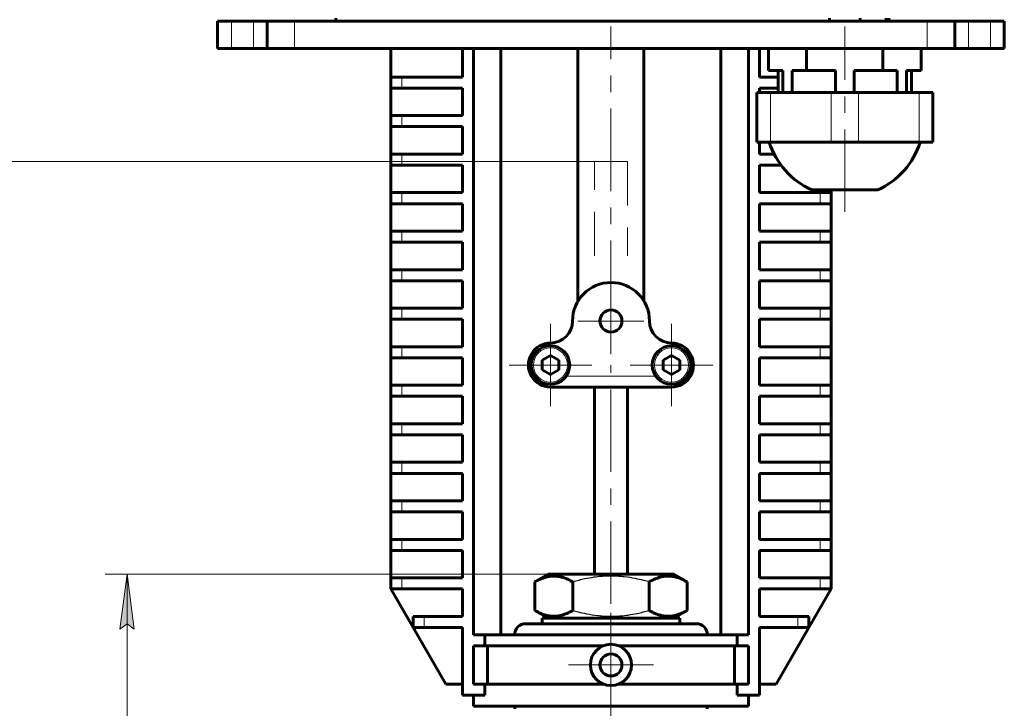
# Model space of a CAD drawing. Header units: millimetres. Extents: x 0 to 420, y 0 to 297.
# Tile 7 of 22: x 48 to 137, y 128 to 191. Entities that reach past the tile are written whole.
import ezdxf

# ---------------------------------------------------------------- set-up
doc = ezdxf.new("R2010")
doc.units = ezdxf.units.MM
for name, pattern in [('K5LT-1', [0]), ('K5LT_AXLED', [12, 7.5, -1.5, 1.5, -1.5]), ('K5LT_BASIC', [0]), ('K5LT_DASHED', [6, 4, -2]), ('K5LT_THIN', [0])]:
    doc.linetypes.add(name, pattern=pattern)
doc.layers.add('Системный слой', color=7, linetype='Continuous')
doc.layers.add('Системный слой (1)', color=7, linetype='Continuous', true_color=0x6c6c6c)
doc.styles.add('KDIMTEXTSTYLE', font='txt', dxfattribs={"width": 0.96, "oblique": 15, "height": 5})
doc.styles.add('KTEXTSTYLE', font='txt', dxfattribs={"width": 0.96, "height": 5})
doc.dimstyles.new('KDIMSTYLE (0.50)', dxfattribs={"dimtxt": 5, "dimasz": 1, "dimexe": 2, "dimexo": 0, "dimgap": 1, "dimtad": 1, "dimlfac": 2, "dimtxsty": 'KDIMTEXTSTYLE', "dimsah": 1, "dimcen": 0, "dimdle": 1, "dimadec": 0, "dimazin": 0, "dimtfac": 0.667, "dimtmove": 0, "dimatfit": 3, "dimfxl": 1, "dimtvp": 1, "dimtolj": 1, "dimtzin": 0, "dimarcsym": 0})

# ---------------------------------------------------------------- blocks, each defined once
blk = doc.blocks.new('U3')
at = {"layer": 'Системный слой (1)', "color": 143, "linetype": 'K5LT_BASIC', "lineweight": 60, "true_color": 0x33acca}
for p, q in [((92.657, 128.019), (92.657, 128.269)), ((92.657, 86.653), (92.657, 88.519))]:
    blk.add_line(p, q, dxfattribs=at)
blk = doc.blocks.new('U4')
at = {"layer": 'Системный слой (1)', "color": 143, "linetype": 'K5LT_BASIC', "lineweight": 60, "true_color": 0x33acca}
for p, q in [((110.157, 128.019), (110.157, 128.269)), ((110.157, 86.653), (110.157, 88.519))]:
    blk.add_line(p, q, dxfattribs=at)
blk = doc.blocks.new('U5')
at = {"layer": 'Системный слой (1)', "color": 30, "linetype": 'K5LT_AXLED', "lineweight": 18, "true_color": 0xff8000}
for q in [(95.907, 163.019), (92.157, 159.269), (99.657, 159.269), (95.907, 155.519)]:
    blk.add_line((95.907, 159.269), q, dxfattribs=at)
blk = doc.blocks.new('U6')
at = {"layer": 'Системный слой (1)', "color": 30, "linetype": 'K5LT_AXLED', "lineweight": 18, "true_color": 0xff8000}
for q in [(101.407, 135.894), (97.532, 132.019), (105.282, 132.019), (101.407, 128.144)]:
    blk.add_line((101.407, 132.019), q, dxfattribs=at)
blk = doc.blocks.new('U7')
at = {"layer": 'Системный слой (1)', "color": 30, "linetype": 'K5LT_AXLED', "lineweight": 18, "true_color": 0xff8000}
for q in [(101.407, 166.269), (98.407, 163.269), (104.407, 163.269), (101.407, 160.269)]:
    blk.add_line((101.407, 163.269), q, dxfattribs=at)
blk = doc.blocks.new('U8')
at = {"layer": 'Системный слой (1)', "color": 30, "linetype": 'K5LT_AXLED', "lineweight": 18, "true_color": 0xff8000}
for q in [(106.907, 163.019), (103.157, 159.269), (110.657, 159.269), (106.907, 155.519)]:
    blk.add_line((106.907, 159.269), q, dxfattribs=at)
blk = doc.blocks.new('D3')
at = {"layer": 'Системный слой (1)'}
for points in [[(58.077, 135.269), (57.419, 140.269), (56.76, 135.269), (57.419, 135.769)], [(57.419, 108.269), (58.077, 113.269), (57.419, 112.769), (56.76, 113.269)]]:
    blk.add_hatch(color=7, dxfattribs=at).paths.add_polyline_path(points)
at = {"layer": 'Системный слой (1)', "color": 7, "linetype": 'K5LT_THIN', "lineweight": 18, "true_color": 0xffffff}
for p, q in [((95.707, 140.269), (55.419, 140.269)), ((56.76, 135.269), (57.419, 140.269)), ((57.419, 140.269), (58.077, 135.269)), ((57.419, 140.269), (57.419, 108.269)), ((57.419, 135.769), (56.76, 135.269)), ((58.077, 135.269), (57.419, 135.769)), ((57.419, 108.269), (56.76, 113.269)), ((56.76, 113.269), (57.419, 112.769)), ((57.419, 112.769), (58.077, 113.269)), ((58.077, 113.269), (57.419, 108.269)), ((68.907, 108.269), (55.419, 108.269))]:
    blk.add_line(p, q, dxfattribs=at)
blk.add_wipeout([(56.419, 120.184), (49.037, 120.184), (49.037, 128.027), (56.419, 128.027)]).dxf.layer = 'Системный слой (1)'
at = {"layer": 'Системный слой (1)', "color": 7, "insert": (49.831, 120.184), "char_height": 5, "attachment_point": 1, "rotation": 90, "style": 'KTEXTSTYLE'}
blk.add_mtext('\\fArial|b0|c204|p34;\\H5.0;\\W1.000;\\Q15;\\fGOST Type AU|b0|i0|c204|p34;\\Q15;\\W0.960;64', dxfattribs=at)
blk = doc.blocks.new('KDIMARROW_01')
at = {"layer": 'Системный слой'}
blk.add_hatch(color=0, dxfattribs=at).paths.add_polyline_path([(-5, -0.658), (0, 0), (-5, 0.658), (-4.5, 0)])
at = {"layer": 'Системный слой', "color": 0, "linetype": 'K5LT_THIN', "lineweight": 18}
for p, q in [((-4.5, 0), (-5, 0.658)), ((-5, 0.658), (0, 0)), ((0, 0), (-5, -0.658)), ((-5, -0.658), (-4.5, 0))]:
    blk.add_line(p, q, dxfattribs=at)
at = {"layer": 'Системный слой (1)', "color": 0, "linetype": 'K5LT_THIN', "lineweight": 18}
blk.add_line((101.407, 108.269), (100.907, 108.269), dxfattribs=at)
blk = doc.blocks.new('D4')
at = {"layer": 'Системный слой (1)'}
for points in [[(41.4, 172.769), (40.742, 177.769), (40.083, 172.769), (40.742, 173.269)], [(40.742, 108.269), (41.4, 113.269), (40.742, 112.769), (40.083, 113.269)]]:
    blk.add_hatch(color=7, dxfattribs=at).paths.add_polyline_path(points)
at = {"layer": 'Системный слой (1)', "color": 7, "linetype": 'K5LT_THIN', "lineweight": 18, "true_color": 0xffffff}
for p, q in [((99.907, 177.769), (38.742, 177.769)), ((40.083, 172.769), (40.742, 177.769)), ((40.742, 177.769), (41.4, 172.769)), ((40.742, 177.769), (40.742, 108.269)), ((40.742, 173.269), (40.083, 172.769)), ((41.4, 172.769), (40.742, 173.269)), ((40.742, 108.269), (40.083, 113.269)), ((40.083, 113.269), (40.742, 112.769)), ((40.742, 112.769), (41.4, 113.269)), ((41.4, 113.269), (40.742, 108.269)), ((68.907, 108.269), (38.742, 108.269))]:
    blk.add_line(p, q, dxfattribs=at)
blk.add_wipeout([(39.742, 138.008), (32.36, 138.008), (32.36, 147.629), (39.742, 147.629)]).dxf.layer = 'Системный слой (1)'
at = {"layer": 'Системный слой (1)', "color": 7, "insert": (33.154, 138.008), "char_height": 5, "attachment_point": 1, "rotation": 90, "style": 'KTEXTSTYLE'}
blk.add_mtext('\\fArial|b0|c204|p34;\\H5.0;\\W1.000;\\Q15;\\fGOST Type AU|b0|i0|c204|p34;\\Q15;\\W0.960;139', dxfattribs=at)

msp = doc.modelspace()

# ---------------------------------------------------------------- linework, layer by layer
at = {"layer": 'Системный слой (1)', "color": 143, "linetype": 'K5LT_BASIC', "lineweight": 60, "true_color": 0x33acca}
for p, q in [((76.407, 190.769), (76.407, 190.519)), ((121.265, 190.769), (121.265, 190.519)), ((124.0489, 190.769), (124.0489, 190.519)), ((126.407, 190.769), (126.407, 190.519)), ((126.657, 190.769), (126.657, 190.519)), ((65.657, 190.519), (65.657, 188.019)), ((66.907, 190.519), (65.657, 190.519)), ((68.9054, 190.519), (66.907, 190.519)), ((70.157, 190.519), (68.9054, 190.519)), ((70.157, 190.519), (70.157, 188.019)), ((70.157, 190.519), (70.157, 188.019)), ((72.6554, 190.519), (70.157, 190.519)), ((130.1585, 190.519), (72.6554, 190.519)), ((132.657, 190.519), (130.1585, 190.519)), ((132.657, 190.519), (132.657, 188.019)), ((133.9085, 190.519), (132.657, 190.519)), ((132.657, 190.519), (132.657, 188.019)), ((135.907, 190.519), (133.9085, 190.519)), ((137.157, 190.519), (135.907, 190.519)), ((137.157, 190.519), (137.157, 188.019)), ((66.907, 188.019), (65.657, 188.019)), ((68.9054, 188.019), (66.907, 188.019)), ((70.157, 188.019), (68.9054, 188.019)), ((72.6554, 188.019), (70.157, 188.019)), ((130.1585, 188.019), (72.6554, 188.019)), ((81.407, 185.4292), (81.407, 188.019)), ((87.907, 185.4292), (87.907, 188.019)), ((88.907, 188.019), (88.907, 134.769)), ((91.407, 188.019), (91.407, 134.769)), ((98.407, 165.0718), (98.407, 188.019)), ((104.407, 165.0718), (104.407, 188.019)), ((111.407, 188.019), (111.407, 134.769)), ((113.907, 188.019), (113.907, 134.769)), ((114.907, 185.4292), (114.907, 188.019)), ((115.7287, 186.019), (115.7287, 188.019)), ((119.1929, 186.019), (119.1929, 188.019)), ((126.1211, 186.019), (126.1211, 188.019)), ((129.5852, 186.019), (129.5852, 188.019)), ((132.657, 188.019), (130.1585, 188.019)), ((133.9085, 188.019), (132.657, 188.019)), ((135.907, 188.019), (133.9085, 188.019)), ((137.157, 188.019), (135.907, 188.019)), ((81.407, 185.4292), (82.407, 185.4292)), ((81.407, 184.4292), (81.407, 185.4292)), ((82.407, 185.4292), (87.907, 185.4292)), ((116.5984, 185.4292), (114.907, 185.4292)), ((117.0407, 186.019), (115.7287, 186.019)), ((116.5984, 186.019), (116.5984, 184.019)), ((117.0407, 186.019), (117.0407, 184.019)), ((119.1929, 186.019), (117.8809, 186.019)), ((117.8809, 186.019), (117.8809, 184.019)), ((121.8168, 186.019), (119.1929, 186.019)), ((121.8168, 186.019), (121.8168, 184.019)), ((126.1211, 186.019), (123.4971, 186.019)), ((123.4971, 186.019), (123.4971, 184.019)), ((127.433, 186.019), (126.1211, 186.019)), ((127.433, 186.019), (127.433, 184.019)), ((128.2732, 186.019), (128.2732, 184.019)), ((129.5852, 186.019), (128.2732, 186.019)), ((128.7155, 186.019), (128.7155, 184.019)), ((81.407, 181.9292), (81.407, 184.4292)), ((82.407, 184.4292), (81.407, 184.4292)), ((87.907, 184.4292), (82.407, 184.4292)), ((87.907, 181.9292), (87.907, 184.4292)), ((114.907, 184.4292), (116.5984, 184.4292)), ((114.907, 184.019), (114.907, 184.4292)), ((114.657, 184.019), (115.907, 184.019)), ((114.657, 184.019), (114.657, 179.519)), ((115.907, 184.019), (121.407, 184.019)), ((121.407, 184.019), (123.907, 184.019)), ((123.907, 184.019), (129.407, 184.019)), ((129.407, 184.019), (130.657, 184.019)), ((130.657, 184.019), (130.657, 179.519)), ((81.407, 181.9292), (82.407, 181.9292)), ((81.407, 180.9292), (81.407, 181.9292)), ((82.407, 181.9292), (87.907, 181.9292)), ((82.407, 180.9292), (81.407, 180.9292)), ((81.407, 178.4292), (81.407, 180.9292)), ((87.907, 180.9292), (82.407, 180.9292)), ((87.907, 178.4292), (87.907, 180.9292)), ((115.907, 179.519), (114.657, 179.519)), ((114.907, 178.4292), (114.907, 179.519)), ((121.407, 179.519), (115.907, 179.519)), ((123.907, 179.519), (121.407, 179.519)), ((129.407, 179.519), (123.907, 179.519)), ((130.657, 179.519), (129.407, 179.519)), ((81.407, 178.4292), (82.407, 178.4292)), ((81.407, 177.4292), (81.407, 178.4292)), ((82.407, 178.4292), (87.907, 178.4292)), ((116.2466, 178.4292), (114.907, 178.4292)), ((82.407, 177.4292), (81.407, 177.4292)), ((81.407, 174.9292), (81.407, 177.4292)), ((87.907, 177.4292), (82.407, 177.4292)), ((87.907, 174.9292), (87.907, 177.4292)), ((114.907, 174.9292), (114.907, 177.4292)), ((114.907, 177.4292), (116.8696, 177.4292)), ((81.407, 173.9292), (81.407, 174.9292)), ((81.407, 174.9292), (82.407, 174.9292)), ((82.407, 174.9292), (87.907, 174.9292)), ((120.407, 174.9292), (114.907, 174.9292)), ((119.657, 175.1728), (122.657, 175.1728)), ((120.407, 174.9292), (121.407, 174.9292)), ((121.407, 174.9292), (121.407, 175.1728)), ((121.407, 173.9292), (121.407, 174.9292)), ((122.657, 175.1728), (125.657, 175.1728)), ((81.407, 171.4292), (81.407, 173.9292)), ((82.407, 173.9292), (81.407, 173.9292)), ((87.907, 173.9292), (82.407, 173.9292)), ((87.907, 171.4292), (87.907, 173.9292)), ((114.907, 171.4292), (114.907, 173.9292)), ((114.907, 173.9292), (120.407, 173.9292)), ((121.407, 173.9292), (120.407, 173.9292)), ((121.407, 171.4292), (121.407, 173.9292)), ((81.407, 171.4292), (82.407, 171.4292)), ((81.407, 170.4292), (81.407, 171.4292)), ((82.407, 171.4292), (87.907, 171.4292)), ((120.407, 171.4292), (114.907, 171.4292)), ((120.407, 171.4292), (121.407, 171.4292)), ((121.407, 170.4292), (121.407, 171.4292)), ((82.407, 170.4292), (81.407, 170.4292)), ((81.407, 167.9292), (81.407, 170.4292)), ((87.907, 170.4292), (82.407, 170.4292)), ((87.907, 167.9292), (87.907, 170.4292)), ((114.907, 170.4292), (120.407, 170.4292)), ((114.907, 167.9292), (114.907, 170.4292)), ((121.407, 170.4292), (120.407, 170.4292)), ((121.407, 167.9292), (121.407, 170.4292)), ((81.407, 166.9292), (81.407, 167.9292)), ((81.407, 167.9292), (82.407, 167.9292)), ((82.407, 167.9292), (87.907, 167.9292)), ((120.407, 167.9292), (114.907, 167.9292)), ((120.407, 167.9292), (121.407, 167.9292)), ((121.407, 166.9292), (121.407, 167.9292)), ((81.407, 164.4292), (81.407, 166.9292)), ((82.407, 166.9292), (81.407, 166.9292)), ((87.907, 166.9292), (82.407, 166.9292)), ((87.907, 164.4292), (87.907, 166.9292)), ((114.907, 166.9292), (120.407, 166.9292)), ((114.907, 164.4292), (114.907, 166.9292)), ((121.407, 166.9292), (120.407, 166.9292)), ((121.407, 164.4292), (121.407, 166.9292)), ((81.407, 164.4292), (82.407, 164.4292)), ((81.407, 163.4292), (81.407, 164.4292)), ((82.407, 164.4292), (87.907, 164.4292)), ((120.407, 164.4292), (114.907, 164.4292)), ((120.407, 164.4292), (121.407, 164.4292)), ((121.407, 163.4292), (121.407, 164.4292)), ((81.407, 160.9292), (81.407, 163.4292)), ((82.407, 163.4292), (81.407, 163.4292)), ((87.907, 163.4292), (82.407, 163.4292)), ((87.907, 160.9292), (87.907, 163.4292)), ((114.907, 163.4292), (120.407, 163.4292)), ((114.907, 160.9292), (114.907, 163.4292)), ((121.407, 163.4292), (120.407, 163.4292)), ((121.407, 160.9292), (121.407, 163.4292)), ((81.407, 159.9292), (81.407, 160.9292)), ((81.407, 160.9292), (82.407, 160.9292)), ((82.407, 160.9292), (87.907, 160.9292)), ((120.407, 160.9292), (114.907, 160.9292)), ((120.407, 160.9292), (121.407, 160.9292)), ((121.407, 159.9292), (121.407, 160.9292)), ((82.407, 159.9292), (81.407, 159.9292)), ((81.407, 157.4292), (81.407, 159.9292)), ((87.907, 159.9292), (82.407, 159.9292)), ((87.907, 157.4292), (87.907, 159.9292)), ((95.907, 160.135), (95.157, 159.702)), ((95.157, 159.702), (95.157, 158.836)), ((96.657, 159.702), (95.907, 160.135)), ((96.657, 158.836), (96.657, 159.702)), ((106.907, 160.135), (106.157, 159.702)), ((106.157, 159.702), (106.157, 158.836)), ((107.657, 159.702), (106.907, 160.135)), ((107.657, 158.836), (107.657, 159.702)), ((114.907, 159.9292), (120.407, 159.9292)), ((114.907, 157.4292), (114.907, 159.9292)), ((121.407, 159.9292), (120.407, 159.9292)), ((121.407, 157.4292), (121.407, 159.9292)), ((95.157, 158.836), (95.907, 158.403)), ((95.907, 158.403), (96.657, 158.836)), ((106.157, 158.836), (106.907, 158.403)), ((106.907, 158.403), (107.657, 158.836)), ((81.407, 157.4292), (82.407, 157.4292)), ((81.407, 156.4292), (81.407, 157.4292)), ((82.407, 157.4292), (87.907, 157.4292)), ((95.907, 157.269), (106.907, 157.269)), ((99.907, 140.269), (99.907, 157.269)), ((102.907, 140.269), (102.907, 157.269)), ((120.407, 157.4292), (114.907, 157.4292)), ((120.407, 157.4292), (121.407, 157.4292)), ((121.407, 156.4292), (121.407, 157.4292)), ((81.407, 153.9292), (81.407, 156.4292)), ((82.407, 156.4292), (81.407, 156.4292)), ((87.907, 156.4292), (82.407, 156.4292)), ((87.907, 153.9292), (87.907, 156.4292)), ((114.907, 153.9292), (114.907, 156.4292)), ((114.907, 156.4292), (120.407, 156.4292)), ((121.407, 156.4292), (120.407, 156.4292)), ((121.407, 153.9292), (121.407, 156.4292)), ((81.407, 152.9292), (81.407, 153.9292)), ((81.407, 153.9292), (82.407, 153.9292)), ((82.407, 153.9292), (87.907, 153.9292)), ((120.407, 153.9292), (114.907, 153.9292)), ((120.407, 153.9292), (121.407, 153.9292)), ((121.407, 152.9292), (121.407, 153.9292)), ((81.407, 150.4292), (81.407, 152.9292)), ((82.407, 152.9292), (81.407, 152.9292)), ((87.907, 152.9292), (82.407, 152.9292)), ((87.907, 150.4292), (87.907, 152.9292)), ((114.907, 152.9292), (120.407, 152.9292)), ((114.907, 150.4292), (114.907, 152.9292)), ((121.407, 152.9292), (120.407, 152.9292)), ((121.407, 150.4292), (121.407, 152.9292)), ((81.407, 149.4292), (81.407, 150.4292)), ((81.407, 150.4292), (82.407, 150.4292)), ((82.407, 150.4292), (87.907, 150.4292)), ((120.407, 150.4292), (114.907, 150.4292)), ((120.407, 150.4292), (121.407, 150.4292)), ((121.407, 149.4292), (121.407, 150.4292)), ((82.407, 149.4292), (81.407, 149.4292)), ((81.407, 146.9292), (81.407, 149.4292)), ((87.907, 149.4292), (82.407, 149.4292)), ((87.907, 146.9292), (87.907, 149.4292)), ((114.907, 149.4292), (120.407, 149.4292)), ((114.907, 146.9292), (114.907, 149.4292)), ((121.407, 149.4292), (120.407, 149.4292)), ((121.407, 146.9292), (121.407, 149.4292)), ((81.407, 146.9292), (82.407, 146.9292)), ((81.407, 145.9292), (81.407, 146.9292)), ((82.407, 146.9292), (87.907, 146.9292)), ((120.407, 146.9292), (114.907, 146.9292)), ((120.407, 146.9292), (121.407, 146.9292)), ((121.407, 145.9292), (121.407, 146.9292)), ((82.407, 145.9292), (81.407, 145.9292)), ((81.407, 143.4292), (81.407, 145.9292)), ((87.907, 145.9292), (82.407, 145.9292)), ((87.907, 143.4292), (87.907, 145.9292)), ((114.907, 143.4292), (114.907, 145.9292)), ((114.907, 145.9292), (120.407, 145.9292)), ((121.407, 145.9292), (120.407, 145.9292)), ((121.407, 143.4292), (121.407, 145.9292)), ((81.407, 142.4292), (81.407, 143.4292)), ((81.407, 143.4292), (82.407, 143.4292)), ((82.407, 143.4292), (87.907, 143.4292)), ((120.407, 143.4292), (114.907, 143.4292)), ((120.407, 143.4292), (121.407, 143.4292)), ((121.407, 142.4292), (121.407, 143.4292)), ((81.407, 139.9292), (81.407, 142.4292)), ((82.407, 142.4292), (81.407, 142.4292)), ((87.907, 142.4292), (82.407, 142.4292)), ((87.907, 139.9292), (87.907, 142.4292)), ((114.907, 139.9292), (114.907, 142.4292)), ((114.907, 142.4292), (120.407, 142.4292)), ((121.407, 142.4292), (120.407, 142.4292)), ((121.407, 139.9292), (121.407, 142.4292)), ((81.407, 138.9292), (81.407, 139.9292)), ((81.407, 139.9292), (82.407, 139.9292)), ((82.407, 139.9292), (87.907, 139.9292)), ((94.4787, 139.5599), (95.707, 140.269)), ((107.107, 140.269), (95.707, 140.269)), ((108.3352, 139.5599), (107.107, 140.269)), ((120.407, 139.9292), (114.907, 139.9292)), ((120.407, 139.9292), (121.407, 139.9292)), ((121.407, 138.9292), (121.407, 139.9292)), ((82.407, 138.9292), (81.407, 138.9292)), ((81.407, 138.9292), (83.4277, 135.4292)), ((87.907, 138.9292), (82.407, 138.9292)), ((87.907, 136.4292), (87.907, 138.9292)), ((94.4787, 136.9781), (94.4787, 139.5599)), ((97.9429, 136.9781), (97.9429, 139.5599)), ((104.8711, 136.9781), (104.8711, 139.5599)), ((108.3352, 136.9781), (108.3352, 139.5599)), ((114.907, 136.4292), (114.907, 138.9292)), ((114.907, 138.9292), (120.407, 138.9292)), ((119.3862, 135.4292), (121.407, 138.9292)), ((121.407, 138.9292), (120.407, 138.9292)), ((95.707, 136.269), (94.4787, 136.9781)), ((107.107, 136.269), (108.3352, 136.9781)), ((83.4277, 136.4292), (84.4277, 136.4292)), ((83.4277, 135.4292), (83.4277, 136.4292)), ((84.4277, 136.4292), (87.907, 136.4292)), ((95.157, 135.769), (95.157, 136.269)), ((95.157, 136.269), (107.657, 136.269)), ((107.657, 135.769), (107.657, 136.269)), ((118.3862, 136.4292), (114.907, 136.4292)), ((118.3862, 136.4292), (119.3862, 136.4292)), ((119.3862, 135.4292), (119.3862, 136.4292)), ((83.4277, 135.4292), (86.407, 130.269)), ((84.4277, 135.4292), (83.4277, 135.4292)), ((87.907, 135.4292), (84.4277, 135.4292)), ((87.907, 129.269), (87.907, 135.4292)), ((93.657, 135.769), (109.157, 135.769)), ((114.907, 135.4292), (118.3862, 135.4292)), ((114.907, 129.269), (114.907, 135.4292)), ((116.407, 130.269), (119.3862, 135.4292)), ((119.3862, 135.4292), (118.3862, 135.4292)), ((88.907, 134.769), (89.9505, 134.769)), ((89.9505, 133.769), (89.9505, 134.769)), ((89.9505, 134.769), (112.8634, 134.769)), ((113.907, 134.769), (112.8634, 134.769)), ((112.8634, 133.769), (112.8634, 134.769)), ((89.9505, 133.769), (88.907, 133.769)), ((88.907, 133.769), (88.907, 130.269)), ((89.9505, 133.769), (100.7338, 133.769)), ((90.182, 130.269), (90.182, 133.769)), ((102.0801, 133.769), (112.8634, 133.769)), ((112.6319, 130.269), (112.6319, 133.769)), ((112.8634, 133.769), (113.907, 133.769)), ((113.907, 133.769), (113.907, 130.269)), ((87.907, 130.269), (86.407, 130.269)), ((88.907, 130.269), (89.9505, 130.269)), ((89.9505, 129.269), (89.9505, 130.269)), ((89.9505, 130.269), (100.7338, 130.269)), ((102.0801, 130.269), (112.8634, 130.269)), ((112.8634, 129.269), (112.8634, 130.269)), ((113.907, 130.269), (112.8634, 130.269)), ((114.907, 130.269), (116.407, 130.269)), ((89.9505, 129.269), (87.907, 129.269)), ((88.907, 128.269), (88.907, 129.269)), ((112.8634, 129.269), (114.907, 129.269)), ((113.907, 128.269), (113.907, 129.269)), ((88.907, 128.269), (113.907, 128.269))]:
    msp.add_line(p, q, dxfattribs=at)
at = {"layer": 'Системный слой (1)', "color": 7, "linetype": 'K5LT_THIN', "lineweight": 18, "true_color": 0xffffff}
for p, q in [((66.907, 190.519), (66.907, 188.019)), ((68.9054, 190.519), (68.9054, 188.019)), ((72.6554, 190.519), (72.6554, 188.019)), ((130.1585, 190.519), (130.1585, 188.019)), ((133.9085, 190.519), (133.9085, 188.019)), ((135.907, 190.519), (135.907, 188.019)), ((82.407, 184.4292), (82.407, 185.4292)), ((115.907, 184.019), (115.907, 179.519)), ((121.407, 184.019), (121.407, 179.519)), ((123.907, 184.019), (123.907, 179.519)), ((129.407, 184.019), (129.407, 179.519)), ((82.407, 180.9292), (82.407, 181.9292)), ((82.407, 177.4292), (82.407, 178.4292)), ((82.407, 173.9292), (82.407, 174.9292)), ((120.407, 173.9292), (120.407, 174.9292)), ((82.407, 170.4292), (82.407, 171.4292)), ((120.407, 170.4292), (120.407, 171.4292)), ((82.407, 166.9292), (82.407, 167.9292)), ((120.407, 166.9292), (120.407, 167.9292)), ((82.407, 163.4292), (82.407, 164.4292)), ((120.407, 163.4292), (120.407, 164.4292)), ((82.407, 159.9292), (82.407, 160.9292)), ((120.407, 159.9292), (120.407, 160.9292)), ((94.1749, 158.269), (94.4708, 158.269)), ((97.3431, 158.269), (105.4708, 158.269)), ((108.3431, 158.269), (108.639, 158.269)), ((82.407, 156.4292), (82.407, 157.4292)), ((120.407, 156.4292), (120.407, 157.4292)), ((82.407, 152.9292), (82.407, 153.9292)), ((120.407, 152.9292), (120.407, 153.9292)), ((82.407, 149.4292), (82.407, 150.4292)), ((120.407, 149.4292), (120.407, 150.4292)), ((82.407, 145.9292), (82.407, 146.9292)), ((120.407, 145.9292), (120.407, 146.9292)), ((82.407, 142.4292), (82.407, 143.4292)), ((120.407, 142.4292), (120.407, 143.4292)), ((82.407, 138.9292), (82.407, 139.9292)), ((120.407, 138.9292), (120.407, 139.9292)), ((84.4277, 135.4292), (84.4277, 136.4292)), ((118.3862, 135.4292), (118.3862, 136.4292))]:
    msp.add_line(p, q, dxfattribs=at)
at = {"layer": 'Системный слой (1)', "color": 30, "linetype": 'K5LT_AXLED', "lineweight": 18, "true_color": 0xff8000}
for p, q in [((101.407, 163.0718), (101.407, 190.019)), ((122.657, 173.1728), (122.657, 190.019)), ((101.407, 137.5599), (101.407, 159.269)), ((101.407, 78.269), (101.407, 138.9781))]:
    msp.add_line(p, q, dxfattribs=at)
at = {"layer": 'Системный слой (1)', "color": 7, "linetype": 'K5LT_DASHED', "lineweight": 18, "true_color": 0xffffff}
for p, q in [((99.907, 169.1792), (99.907, 177.769)), ((99.907, 177.769), (102.907, 177.769)), ((102.907, 177.769), (102.907, 169.1792))]:
    msp.add_line(p, q, dxfattribs=at)
at = {"layer": 'Системный слой (1)', "color": 143, "linetype": 'K5LT_BASIC', "lineweight": 60, "true_color": 0x33acca}
for centre, radius in [((101.407, 163.269), 1), ((95.907, 159.269), 1.75), ((106.907, 159.269), 1.75), ((101.407, 132.019), 1.875), ((101.407, 132.019), 1)]:
    msp.add_circle(centre, radius, dxfattribs=at)
at = {"layer": 'Системный слой (1)', "color": 7, "linetype": 'K5LT_THIN', "lineweight": 18, "true_color": 0xffffff}
for centre in [(95.907, 159.269), (106.907, 159.269)]:
    msp.add_circle(centre, 1.55, dxfattribs=at)
at = {"layer": 'Системный слой (1)', "color": 143, "linetype": 'K5LT_BASIC', "lineweight": 60, "true_color": 0x33acca}
for centre, radius, start, end in [((122.657, 181.7285), 7.2095, 197.846856, 245.410403), ((122.657, 181.7285), 7.2095, 294.589597, 342.153144), ((101.407, 163.269), 3.5, 0, 180), ((95.907, 163.269), 2, 270, 0), ((106.907, 163.269), 2, 180, 270), ((95.907, 159.269), 2, 90, 210), ((106.907, 159.269), 2, 330, 90), ((95.907, 159.269), 2, 210, 270), ((106.907, 159.269), 2, 270, 330), ((93.657, 134.769), 1, 90, 180), ((109.157, 134.769), 1, 0, 90)]:
    msp.add_arc(centre, radius, start, end, dxfattribs=at)
for points in [[(97.9429, 139.5599), (97.8083, 139.6376), (97.5854, 139.7551), (97.2916, 139.8808), (97.0911, 139.9513), (96.8996, 140.0077), (96.705, 140.0523), (96.4814, 140.0846), (96.2706, 140.0979), (96.0685, 140.0943), (95.8755, 140.0764), (95.6884, 140.0458), (95.4749, 139.9962), (95.1802, 139.9039), (94.8377, 139.757), (94.5875, 139.6226), (94.4787, 139.5599)], [(108.3352, 139.5599), (108.2006, 139.6376), (107.9777, 139.7551), (107.6839, 139.8808), (107.4834, 139.9513), (107.2919, 140.0077), (107.0973, 140.0523), (106.8738, 140.0846), (106.6629, 140.0979), (106.4608, 140.0943), (106.2678, 140.0764), (106.0807, 140.0458), (105.8672, 139.9962), (105.5725, 139.9039), (105.23, 139.757), (104.9798, 139.6226), (104.8711, 139.5599)], [(94.4787, 136.9781), (94.6133, 136.9004), (94.8362, 136.7829), (95.13, 136.6571), (95.3305, 136.5866), (95.522, 136.5303), (95.7166, 136.4856), (95.9402, 136.4533), (96.151, 136.4401), (96.3531, 136.4436), (96.5461, 136.4615), (96.7332, 136.4922), (96.9467, 136.5418), (97.2414, 136.634), (97.5839, 136.781), (97.8341, 136.9153), (97.9429, 136.9781)], [(104.8711, 136.9781), (105.0056, 136.9004), (105.2285, 136.7829), (105.5223, 136.6571), (105.7228, 136.5866), (105.9143, 136.5303), (106.1089, 136.4856), (106.3325, 136.4533), (106.5433, 136.4401), (106.7454, 136.4436), (106.9384, 136.4615), (107.1255, 136.4922), (107.339, 136.5418), (107.6337, 136.634), (107.9762, 136.781), (108.2265, 136.9153), (108.3352, 136.9781)]]:
    msp.add_open_spline(points, degree=3, knots=[0, 0, 0, 0, 2.0319768, 3.3397182, 4.3569103, 4.9828638, 6.146734, 7.1973345, 8.2310741, 9.204643, 10.1261038, 11.0323857, 11.9274089, 13.2428263, 15.3565808, 17, 17, 17, 17], dxfattribs=at)
at = {"layer": 'Системный слой (1)', "color": 7, "linetype": 'K5LT-1'}
for points in [[(104.8711, 139.5599), (104.7097, 139.6065), (104.2972, 139.7193), (103.5477, 139.8923), (102.7934, 140.0134), (102.2111, 140.067), (101.887, 140.0856), (101.6771, 140.0929), (101.501, 140.0957), (101.3116, 140.0961), (101.074, 140.0917), (100.7887, 140.0787), (100.3791, 140.0489), (99.7857, 139.9797), (99.1098, 139.8567), (98.4764, 139.708), (98.1202, 139.6111), (97.9429, 139.5599)], [(97.9429, 136.9781), (98.1042, 136.9315), (98.5167, 136.8186), (99.2662, 136.6456), (100.0205, 136.5246), (100.6028, 136.471), (100.9269, 136.4523), (101.1368, 136.4451), (101.3129, 136.4423), (101.5023, 136.4419), (101.7399, 136.4462), (102.0252, 136.4592), (102.4348, 136.489), (103.0282, 136.5583), (103.7041, 136.6813), (104.3375, 136.8299), (104.6937, 136.9269), (104.8711, 136.9781)]]:
    msp.add_open_spline(points, degree=3, knots=[0, 0, 0, 0, 3.1522963, 8.0240269, 14.4303577, 17.4742998, 18.9962709, 20.5182419, 21.4098548, 22.3014677, 24.0846935, 25.8679193, 27.6511451, 31.7925039, 37.0725247, 40.5362624, 44, 44, 44, 44], dxfattribs=at)

# ---------------------------------------------------------------- block references
at = {"layer": 'Системный слой (1)'}
for name in ['U7', 'U5', 'U8', 'U6', 'U3', 'U4']:
    msp.add_blockref(name, (0, 0), dxfattribs=at)

# ---------------------------------------------------------------- next in the draw order: dimensions: what is measured, and where the dimension line sits
at = {"layer": 'Системный слой (1)', "color": 7}
dim = msp.add_linear_dim(base=(57.4186, 140.269), p1=(68.907, 108.269), p2=(95.707, 140.269), angle=90, dimstyle='KDIMSTYLE (0.50)', override={"dimexo": 0, "dimpost": '\\fGOST Type AU|b0|c204|p34;\\H5.0;\\W0.960;\\Q15;<>', "dimblk1": 'KDIMARROW_01', "dimblk2": 'KDIMARROW_01', "dimse1": 0, "dimse2": 0, "dimclrt": 7, "dimtol": 1, "dimtp": 0, "dimtm": 0, "dimtdec": 5, "dimtolj": 1}, dxfattribs=at)
dim.commit()
dim.dimension.update_dxf_attribs({"geometry": 'D3', "text_midpoint": (57.4186, 124.269), "dimtype": 160})

# ---------------------------------------------------------------- next in the draw order: dimensions: what is measured, and where the dimension line sits
dim = msp.add_linear_dim(base=(40.7416, 177.769), p1=(68.907, 108.269), p2=(99.907, 177.769), angle=90, dimstyle='KDIMSTYLE (0.50)', override={"dimexo": 0, "dimpost": '\\fGOST Type AU|b0|c204|p34;\\H5.0;\\W0.960;\\Q15;<>', "dimblk1": 'KDIMARROW_01', "dimblk2": 'KDIMARROW_01', "dimse1": 0, "dimse2": 0, "dimclrt": 7, "dimtol": 1, "dimtp": 0, "dimtm": 0, "dimtdec": 5, "dimtolj": 1}, dxfattribs=at)
dim.commit()
dim.dimension.update_dxf_attribs({"geometry": 'D4', "text_midpoint": (40.7416, 143.019), "dimtype": 160})

doc.saveas('drawing.dxf')
